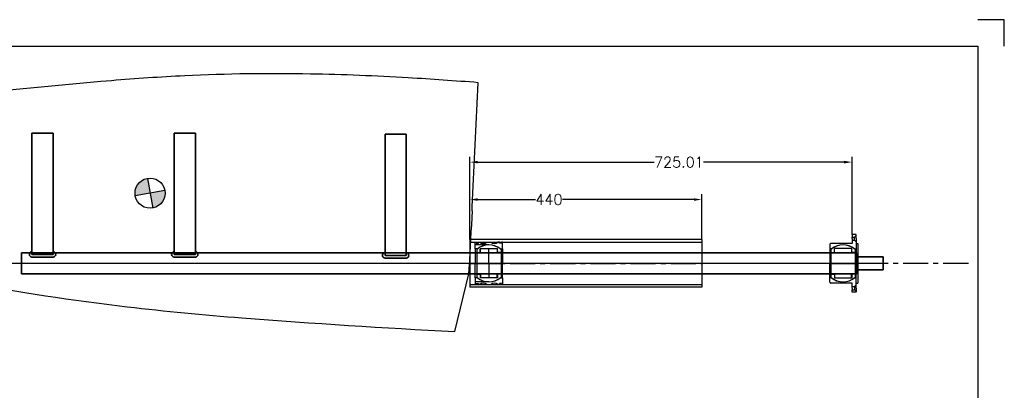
# Model space of a CAD drawing. Extents: x -2460 to 390, y -788 to 1212.
# Tile 5 of 5: x -1478 to 390, y 509 to 1212. Entities that reach past the tile are written whole.
import ezdxf

# ---------------------------------------------------------------- set-up
doc = ezdxf.new("R2010")
doc.units = 0
doc.header["$LTSCALE"] = 1.5
doc.header["$PDMODE"] = 2
doc.header["$PDSIZE"] = 5
doc.linetypes.add('CENTER', pattern=[50.8, 31.75, -6.35, 6.35, -6.35])
doc.linetypes.add('HIDDEN', pattern=[9.525, 6.35, -3.175])
doc.layers.get('0').update_dxf_attribs({"linetype": 'CONTINUOUS'})
doc.layers.get('DEFPOINTS').update_dxf_attribs({"linetype": 'CONTINUOUS'})
for name, color, linetype in [('Bearings', 1, 'CONTINUOUS'), ('Blade', 1, 'CONTINUOUS'), ('CENTER', 9, 'CENTER'), ('RAMME', 7, 'CONTINUOUS')]:
    doc.layers.add(name, color=color, linetype=linetype)
doc.layers.add('DIMS', color=7, linetype='CONTINUOUS', lineweight=15)
doc.layers.add('STOCK', color=5, linetype='CONTINUOUS', lineweight=35)
doc.styles.add('ROMANS', font='romans')
doc.dimstyles.new('Text 20', dxfattribs={"dimtxt": 20, "dimasz": 15, "dimexe": 10, "dimexo": 0, "dimgap": 0, "dimtad": 0, "dimdsep": 46, "dimtxsty": 'ROMANS', "dimcen": 10, "dimazin": 2, "dimtfac": 0.65, "dimtofl": 0, "dimtmove": 0, "dimatfit": 0, "dimfxl": 0, "dimtolj": 1, "dimarcsym": 0})

# ---------------------------------------------------------------- blocks, each defined once
blk = doc.blocks.new('*D52')
at = {"layer": 'DEFPOINTS', "color": 0}
for p in [(-184, 871), (-624, 795), (-184, 795)]:
    blk.add_point(p, dxfattribs=at)
at = {"layer": 'DIMS', "color": 0, "lineweight": -2}
for p, q in [((-624, 795), (-624, 881)), ((-184, 795), (-184, 881)), ((-609, 871), (-499.7, 871)), ((-199, 871), (-448.3, 871))]:
    blk.add_line(p, q, dxfattribs=at)
at = {"layer": 'DIMS', "color": 0}
for points in [[(-609, 873.5), (-609, 868.5), (-624, 871)], [(-199, 873.5), (-199, 868.5), (-184, 871)]]:
    blk.add_solid(points, dxfattribs=at)
at = {"layer": 'DIMS', "color": 0, "insert": (-474, 871), "char_height": 20, "attachment_point": 5, "style": 'ROMANS'}
blk.add_mtext('\\A1;440', dxfattribs=at)
blk = doc.blocks.new('Insert 080x70')
for p, q in [((-27.5, 26), (-40, 26)), ((-40, 26), (-40, 24)), ((-40, 24), (-38, 24)), ((-38, 20), (-40, 20)), ((-40, 20), (-40, 17)), ((-38, 24), (-38, 20)), ((-27.5, 21.7), (-27.5, 26)), ((-27.5, 26), (0, 26)), ((27.5, 26), (0, 26)), ((27.5, 21.7), (27.5, 26)), ((27.5, 26), (40, 26)), ((40, 24), (38, 24)), ((38, 24), (38, 20)), ((38, 20), (40, 20)), ((40, 26), (40, 24)), ((40, 20), (40, 17)), ((-40, -4), (-40, 4)), ((40, -4), (40, 4)), ((-40, -20), (-40, -17)), ((40, -20), (40, -17)), ((-38, -20), (-40, -20)), ((-40, -26), (-40, -24)), ((-40, -24), (-38, -24)), ((-27.5, -26), (-40, -26)), ((-38, -24), (-38, -20)), ((-27.5, -21.7), (-27.5, -26)), ((-27.5, -26), (0, -26)), ((27.5, -26), (0, -26)), ((27.5, -21.7), (27.5, -26)), ((27.5, -26), (40, -26)), ((38, -24), (38, -20)), ((38, -20), (40, -20)), ((40, -24), (38, -24)), ((40, -26), (40, -24))]:
    blk.add_line(p, q)
at = {"linetype": 'HIDDEN', "ltscale": 3}
for p, q in [((-35, 0), (-35, -26)), ((35, 0), (35, -26))]:
    blk.add_line(p, q, dxfattribs=at)
at = {"const_width": 1.2}
for points in [[(-39.9, 22.5, 1), (-38.6, 22.5, 1)], [(39.9, 22.5, -1), (38.6, 22.5, -1)], [(-39.9, -22.5, 1), (-38.6, -22.5, 1)], [(39.9, -22.5, -1), (38.6, -22.5, -1)]]:
    blk.add_lwpolyline(points, format="xyb", close=True, dxfattribs=at)
for centre, radius, start, end in [((0, 0), 35, 141.7868, 218.2132), ((0, 0), 35, 321.7868, 38.2132), ((-47.6, 10.5), 10, 319.5911, 40.4089), ((47.6, 10.5), 10, 139.5911, 220.4089), ((-47.6, -10.5), 10, 319.5911, 40.4089), ((47.6, -10.5), 10, 139.5911, 220.4089)]:
    blk.add_arc(centre, radius, start, end)
at = {"layer": 'CENTER'}
for p, q in [((0, 0), (0, 26)), ((0, 0), (-27, 0)), ((0, -26), (0, 0)), ((0, 0), (27, 0))]:
    blk.add_line(p, q, dxfattribs=at)
blk = doc.blocks.new('Ball-070-040')
for p, q in [((-26.4, 23), (26.4, 23)), ((-20.3, 23), (-20.3, 16.5)), ((20.2, 23), (20.2, 16.5)), ((-27.5, 16.5), (-27.5, -16.5)), ((-20.3, 16.5), (-27.5, 16.5)), ((-27.5, 16), (-20, 16)), ((-20, 16), (-20, -16)), ((20, 16), (20, -16)), ((27.5, 16), (20, 16)), ((20.2, 16.5), (27.5, 16.5)), ((27.5, 16.5), (27.5, -16.5)), ((-20, -16), (-27.5, -16)), ((-20.3, -16.5), (-27.5, -16.5)), ((-20.3, -23), (-20.3, -16.5)), ((20, -16), (27.5, -16)), ((20.2, -23), (20.2, -16.5)), ((20.2, -16.5), (27.5, -16.5)), ((-26.4, -23), (26.4, -23))]:
    blk.add_line(p, q)
for start, end in [(138.9177, 221.0823), (318.9177, 41.0823)]:
    blk.add_arc((0, 0), 35, start, end)
at = {"layer": 'CENTER'}
for p, q in [((0, -23), (0, 23)), ((0, 0), (-13.3, 0)), ((0, 0), (13.3, 0))]:
    blk.add_line(p, q, dxfattribs=at)
blk = doc.blocks.new('BALL040070')
for p, q in [((-26.4, 23), (26.4, 23)), ((-20.3, 23), (-20.3, 16.5)), ((20.2, 23), (20.2, 16.5)), ((-28, 16.5), (-28, -16.5)), ((-20.3, 16.5), (-28, 16.5)), ((-28, 16), (-20, 16)), ((-20, 16), (-20, -16)), ((20, 16), (20, -16)), ((28, 16), (20, 16)), ((20.2, 16.5), (28, 16.5)), ((28, 16.5), (28, -16.5)), ((-20, -16), (-28, -16)), ((-20.3, -16.5), (-28, -16.5)), ((-20.3, -23), (-20.3, -16.5)), ((20, -16), (28, -16)), ((20.2, -23), (20.2, -16.5)), ((20.2, -16.5), (28, -16.5)), ((-26.4, -23), (26.4, -23))]:
    blk.add_line(p, q)
for start, end in [(138.9177, 221.0823), (318.9177, 41.0823)]:
    blk.add_arc((0, 0), 35, start, end)
at = {"layer": 'CENTER'}
blk.add_line((0, -23), (0, 23), dxfattribs=at)
blk = doc.blocks.new('5T035-HOUSE')
for p, q in [((-54, 25), (-54.5, 24.5)), ((-54.5, 24.5), (-54.5, 17)), ((-53, 25), (-54, 25)), ((-47, 25), (-53, 25)), ((-53, 25), (-50, 22)), ((-50, 17), (-50, 22)), ((-44, 22), (-50, 22)), ((-47, 25), (-41, 25)), ((-41, 25), (-44, 22)), ((-44, 17), (-44, 22)), ((-41, 25), (0, 25)), ((-37.5, 28), (37.5, 28)), ((-37.5, 25), (-37.5, 28)), ((-27.5, 21.7), (-27.5, 25)), ((41, 25), (0, 25)), ((27.5, 21.7), (27.5, 25)), ((37.5, 25), (37.5, 28)), ((47, 25), (41, 25)), ((41, 25), (44, 22)), ((44, 22), (50, 22)), ((44, 17), (44, 22)), ((47, 25), (53, 25)), ((53, 25), (50, 22)), ((50, 17), (50, 22)), ((53, 25), (54, 25)), ((54, 25), (54.5, 24.5)), ((54.5, 24.5), (54.5, 17)), ((-54.5, 17), (-50, 17)), ((-47, 17), (-50, 17)), ((-47, 17), (-44, 17)), ((-44, 17), (-37.8, 17)), ((-37.8, 17), (-37.8, -23)), ((37.8, 17), (37.8, -23)), ((44, 17), (37.8, 17)), ((47, 17), (44, 17)), ((47, 17), (50, 17)), ((54.5, 17), (50, 17)), ((-35.8, -25), (-27.5, -25)), ((-27.5, -21.7), (-27.5, -25)), ((-27.5, -25), (0, -25)), ((27.5, -25), (0, -25)), ((27.5, -21.7), (27.5, -25)), ((35.8, -25), (27.5, -25))]:
    blk.add_line(p, q)
for centre, radius, start, end in [((0, 0), 35, 141.7868, 218.2132), ((0, 0), 35, 321.7868, 38.2132), ((-35.8, -23), 2, 180, 270), ((35.8, -23), 2, 270, 0)]:
    blk.add_arc(centre, radius, start, end)
at = {"layer": 'CENTER'}
blk.add_line((0, -25), (0, 25), dxfattribs=at)
blk = doc.blocks.new('5T040-SV')
for name in ['5T035-HOUSE', 'BALL040070']:
    blk.add_blockref(name, (0, -17))
blk = doc.blocks.new('*D56')
at = {"layer": 'DEFPOINTS', "color": 0}
for p in [(101, 942), (101, 804.5), (-624, 795)]:
    blk.add_point(p, dxfattribs=at)
at = {"layer": 'DIMS', "color": 0, "lineweight": -2}
for p, q in [((-624, 795), (-624, 952)), ((-609, 942), (-274.2, 942)), ((86, 942), (-180.8, 942)), ((101, 804.5), (101, 952))]:
    blk.add_line(p, q, dxfattribs=at)
at = {"layer": 'DIMS', "color": 0}
for points in [[(-609, 944.5), (-609, 939.5), (-624, 942)], [(86, 944.5), (86, 939.5), (101, 942)]]:
    blk.add_solid(points, dxfattribs=at)
at = {"layer": 'DIMS', "color": 0, "insert": (-227.5, 942), "char_height": 20, "attachment_point": 5, "style": 'ROMANS'}
blk.add_mtext('\\A1;725.01', dxfattribs=at)

msp = doc.modelspace()

# ---------------------------------------------------------------- hatches: boundary and pattern name
at = {"layer": 'Blade'}
h = msp.add_hatch(color=256, dxfattribs=at)
h.paths.add_polyline_path([(-1230.924, 883.106), (-1225.964, 854.977, 0.36397023), (-1202.361, 883.106, 0.04366094), (-1202.795, 888.066)])
h.paths.add_polyline_path([(-1235.884, 911.236, 0.36397023), (-1259.488, 883.106, 0.04366094), (-1259.054, 878.146), (-1230.924, 883.106)])

# ---------------------------------------------------------------- linework, layer by layer
for p, q in [((-184.007, 795), (-624.007, 795)), ((-624.007, 795), (-624.007, 705)), ((-624.007, 790), (-184.007, 790)), ((-184.007, 795), (-184.007, 705)), ((-624.007, 710), (-184.007, 710)), ((-184.007, 705), (-624.007, 705))]:
    msp.add_line(p, q)
for p, q in [((-619.595, 857.138), (-608.307, 1092.622)), ((-1235.884, 911.236), (-1225.964, 854.977)), ((-1202.795, 888.066), (-1259.054, 878.146)), ((-619.949, 849.769), (-619.595, 857.138)), ((-652.346, 620.913), (-626.043, 730)), ((-625.968, 731.382), (-625.618, 737.922)), ((-625.618, 737.922), (-625.314, 743.646))]:
    msp.add_line(p, q, dxfattribs=at)
msp.add_circle((-1230.924, 883.106), 28.563, dxfattribs=at)
for centre, radius, start, end in [((-936.237, -3337.356), 4448.94, 92.947518, 94.7423), ((-995.183, -2542.474), 3652.123, 88.925541, 92.665213), ((-1006.056, -3304.734), 4414.455, 86.557281, 88.969966), ((-429.985, -9400.212), 10532.895, 94.7601211, 96.5145489), ((-1143.133, -5709.09), 6822.707, 85.5040247, 86.6207126), ((40628.581, -1288.658), 41303.923, 177.0322996, 177.1796996), ((-725.529, 5317.523), 4682.039, 259.432702, 263.269823), ((-666.441, 5814.668), 5182.683, 263.265199, 265.680246), ((120.495, 15922.583), 15321.175, 265.5929378, 267.1086208)]:
    msp.add_arc(centre, radius, start, end, dxfattribs=at)
at = {"layer": 'CENTER'}
for p, q in [((321.9, 750), (-1597.3, 750)), ((160, 750), (-1525, 750)), ((-624.007, 750), (-184.007, 750))]:
    msp.add_line(p, q, dxfattribs=at)
at = {"layer": 'RAMME'}
for p, q in [((390, 1212), (340, 1212)), ((390, 1162), (390, 1212)), ((-2410, 1162), (340, 1162)), ((340, 1162), (340, -738)), ((340, 1162), (340, 1162))]:
    msp.add_line(p, q, dxfattribs=at)
at = {"layer": 'STOCK'}
for p, q in [((-1415, 997.072), (-1455, 997.072)), ((-1455, 997.072), (-1455, 767.072)), ((-1415, 767.072), (-1415, 997.072)), ((-1145, 997.072), (-1185, 997.072)), ((-1185, 997.072), (-1185, 767.072)), ((-1145, 767.072), (-1145, 997.072)), ((-785, 995.114), (-785, 765.114)), ((-745, 995.114), (-785, 995.114)), ((-745, 765.114), (-745, 995.114)), ((-1475, 750), (-1475, 770)), ((-1475, 770), (-975, 770)), ((-1415, 767.072), (-1455, 767.072)), ((-1145, 767.072), (-1185, 767.072)), ((-975, 770), (110, 770)), ((110, 750), (110, 770)), ((-1475, 750), (-1475, 730)), ((-1455, 762.072), (-1415, 762.072)), ((-1185, 762.072), (-1145, 762.072)), ((-745, 765.114), (-785, 765.114)), ((-785, 760.114), (-745, 760.114)), ((160, 762.5), (110, 762.5)), ((110, 750), (110, 730)), ((160, 750), (160, 762.5)), ((160, 750), (160, 737.5)), ((-1475, 730), (-975, 730)), ((-975, 730), (110, 730)), ((160, 737.5), (110, 737.5))]:
    msp.add_line(p, q, dxfattribs=at)
for centre, start, end in [((-1455, 767.072), 90, 270), ((-1415, 767.072), 270, 90), ((-1185, 767.072), 90, 270), ((-1145, 767.072), 270, 90), ((-785, 765.114), 90, 270), ((-745, 765.114), 270, 90)]:
    msp.add_arc(centre, 5, start, end, dxfattribs=at)

# ---------------------------------------------------------------- block references
at = {"rotation": 270}
for name in ['Insert 080x70', 'Ball-070-040']:
    msp.add_blockref(name, (-588.007, 750), dxfattribs=at)
at = {"layer": 'Bearings', "rotation": 270}
msp.add_blockref('5T040-SV', (101, 750), dxfattribs=at)

# ---------------------------------------------------------------- dimensions: what is measured, and where the dimension line sits
at = {"layer": 'DIMS'}
for base, p2, picture, middle in [((101, 942), (101, 804.5), '*D56', (-227.5, 942)), ((-184.007, 871), (-184.007, 795), '*D52', (-474, 871))]:
    dim = msp.add_linear_dim(base=base, p1=(-624.007, 795), p2=p2, dimstyle='Text 20', dxfattribs=at)
    dim.commit()
    dim.dimension.update_dxf_attribs({"geometry": picture, "text_midpoint": middle, "dimtype": 160})

doc.saveas('drawing.dxf')
